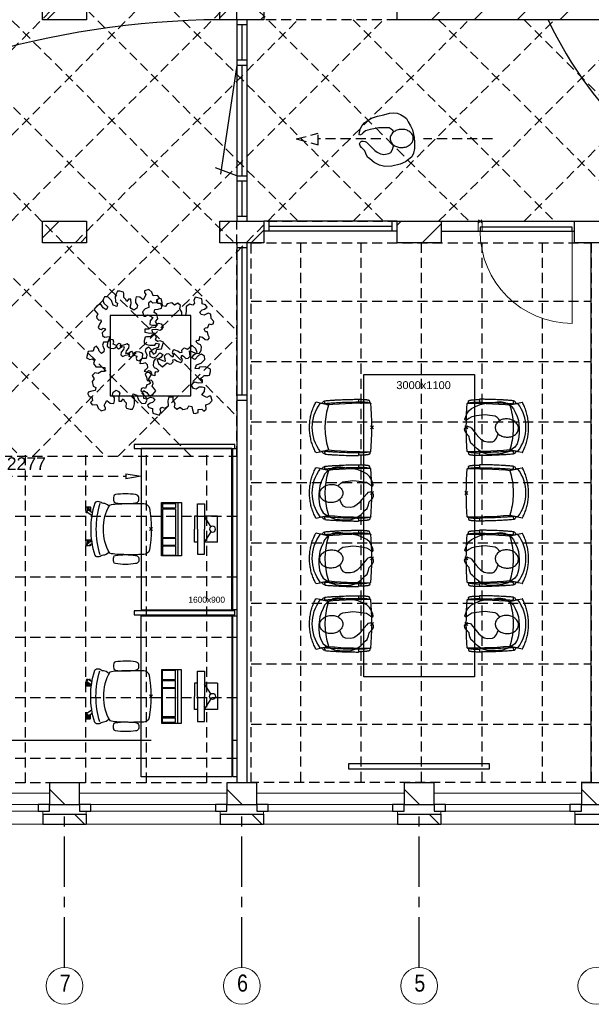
# Model space of a CAD drawing. Header units: millimetres. Extents: x -75976 to 232306, y 42824 to 140527.
# Tile 14 of 199: x 9657 to 15332, y 79062 to 88835. Entities that reach past the tile are written whole.
import ezdxf

# ---------------------------------------------------------------- set-up
doc = ezdxf.new("R2010")
doc.units = ezdxf.units.MM
doc.header["$LTSCALE"] = 400
doc.header["$PDMODE"] = 3
doc.header["$PDSIZE"] = 15
for name, pattern in [('CENTER', [2, 1.25, -0.25, 0.25, -0.25]), ('HIDDEN', [0.375, 0.25, -0.125]), ('STYLE_21', [0.138889, 0.069444, -0.069444])]:
    doc.linetypes.add(name, pattern=pattern)
for name, color, linetype in [('-gd', 2, 'Continuous'), ('-ve', 2, 'HIDDEN'), ('co2-1-n-1-0-8_ip0', 7, 'Continuous'), ('inlay', 6, 'Continuous'), ('inr', 4, 'Continuous'), ('looplijnen', 8, 'HIDDEN'), ('plafond', 255, 'HIDDEN'), ('plant', 114, 'Continuous'), ('plat', 5, 'Continuous'), ('sona-s008_ip0', 7, 'Continuous'), ('stramien', 1, 'CENTER'), ('symbol', 1, 'Continuous')]:
    doc.layers.add(name, color=color, linetype=linetype)
for name, color, linetype, lineweight in [('Buitenkozijnen', 140, 'Continuous', 15), ('Interieur-deur', 43, 'Continuous', 9), ('Interieur-systeemwand glas', 140, 'STYLE_21', 15), ('mat-baksteen', 5, 'Continuous', 25), ('mat-kalkzandsteen', 5, 'Continuous', 25), ('None', 7, 'Continuous', 9)]:
    doc.layers.add(name, color=color, linetype=linetype, lineweight=lineweight)
doc.styles.add('Arial', font='arial.ttf', dxfattribs={"height": 176.388889})
doc.styles.add('Arial Narrow', font='ARIALN.TTF', dxfattribs={"height": 222.25})
doc.styles.get("Standard").update_dxf_attribs({"font": 'arial.ttf'})
doc.dimstyles.new('CAL-N1-050-25', dxfattribs={"dimscale": 50, "dimtxt": 2.5, "dimasz": 3, "dimexe": 1.5, "dimexo": 0, "dimgap": 0.3, "dimtad": 0, "dimdec": 4, "dimrnd": 1, "dimdsep": 46, "dimtxsty": 'Standard', "dimblk": 'CLOSED', "dimcen": 0, "dimdle": 1.25, "dimclrt": 249, "dimadec": 0, "dimazin": 0, "dimtfac": 0.9, "dimtdec": 4, "dimtix": 1, "dimtmove": 0, "dimatfit": 3, "dimldrblk": 'CLOSED', "dimfxl": 1, "dimtvp": 1, "dimtolj": 1, "dimtzin": 0, "dimarcsym": 0})

# ---------------------------------------------------------------- blocks, each defined once
blk = doc.blocks.new('*X39')
at = {"layer": 'None', "lineweight": 9}
blk.add_line((-29963.3, 2705), (-29749.3, 2919), dxfattribs=at)
blk = doc.blocks.new('*X50')
at = {"layer": 'None', "lineweight": 9}
for p, q in [((-30007.4, 539.6), (-29842, 705)), ((-29631.7, 491), (-29570.4, 552.3))]:
    blk.add_line(p, q, dxfattribs=at)
blk = doc.blocks.new('*X51')
at = {"layer": 'None', "lineweight": 9}
for p, q in [((-28247.4, 602.5), (-28145, 705)), ((-27934.7, 491), (-27810.4, 615.3))]:
    blk.add_line(p, q, dxfattribs=at)
blk = doc.blocks.new('*X52')
at = {"layer": 'None', "lineweight": 9}
for p, q in [((-26487.4, 665.5), (-26447.9, 705)), ((-26237.6, 491), (-26050.4, 678.2))]:
    blk.add_line(p, q, dxfattribs=at)
blk = doc.blocks.new('*X55')
at = {"layer": 'None', "lineweight": 9}
blk.add_line((-148.5, -148.5), (4, 4), dxfattribs=at)
blk = doc.blocks.new('*X56')
at = {"layer": 'None', "lineweight": 9}
blk.add_line((100, 100), (200, 200), dxfattribs=at)
blk = doc.blocks.new('Penant best-uitbr  (2D)')
at = {"layer": 'mat-baksteen', "lineweight": 25}
for p, q in [((-215, 200), (215, 200)), ((-215, 100), (-215, 200)), ((215, 100), (215, 200)), ((-215, 100), (215, 100))]:
    blk.add_line(p, q, dxfattribs=at)
at = {"layer": 'mat-kalkzandsteen', "lineweight": 25}
blk.add_lwpolyline([(-148.5, 4), (148.5, 4), (148.5, -210), (-148.5, -210)], close=True, dxfattribs=at)
at = {"layer": 'mat-baksteen'}
blk.add_blockref('*X56', (0, 0), dxfattribs=at)
at = {"layer": 'mat-kalkzandsteen'}
blk.add_blockref('*X55', (0, 0), dxfattribs=at)
blk = doc.blocks.new('Gevelpui best-uitbr 1330 (2D)')
at = {"layer": 'Buitenkozijnen', "lineweight": 15}
for p, q in [((-731.5, 71), (731.5, 71)), ((-731.5, 4), (-731.5, 71)), ((-731.5, 4), (731.5, 4)), ((731.5, 4), (731.5, 71))]:
    blk.add_line(p, q, dxfattribs=at)
at = {"layer": 'Buitenkozijnen', "color": 92, "lineweight": 25}
for points in [[(-731.5, 71), (-617.5, 71), (-617.5, 4), (-731.5, 4)], [(617.5, 71), (731.5, 71), (731.5, 4), (617.5, 4)]]:
    blk.add_lwpolyline(points, close=True, dxfattribs=at)
at = {"layer": 'None', "color": 43, "linetype": 'Continuous', "lineweight": 9}
blk.add_line((-731.5, -107), (731.5, -107), dxfattribs=at)
at = {"layer": 'None', "color": 43, "linetype": 'Continuous', "lineweight": 9, "flags": 128}
blk.add_lwpolyline([(-665, 71), (-665, 200), (665, 200), (665, 71)], dxfattribs=at)
blk = doc.blocks.new('*X82')
at = {"layer": 'None', "lineweight": 9}
for p, q in [((-28247.4, 2723.8), (-28052.3, 2919)), ((-27842, 2705), (-27810.4, 2736.6))]:
    blk.add_line(p, q, dxfattribs=at)
blk = doc.blocks.new('*X83')
at = {"layer": 'None', "lineweight": 9}
for p, q in [((-26487.4, 2786.8), (-26355.2, 2919)), ((-26145, 2705), (-25931, 2919)), ((-25720.7, 2705), (-25506.7, 2919)), ((-25296.4, 2705), (-25082.4, 2919)), ((-24872.2, 2705), (-24658.2, 2919)), ((-24447.9, 2705), (-24290.4, 2862.5))]:
    blk.add_line(p, q, dxfattribs=at)
blk = doc.blocks.new('symb-ps03_b2')
blk.add_lwpolyline([(82.2, -333.7), (93.5, -323.3), (109.6, -304.5), (119.8, -284.7), (121.3, -230.8), (122.5, -183.8), (115.8, -150.4), (104.2, -98.4), (90.8, -52.2), (69, -24.8), (57.7, -13.2), (50.2, -0.9), (49.4, 8.5), (59.4, 13), (75.8, 8.9), (114.7, -1.3), (145.3, -16.6), (172.1, -41.1), (196.4, -77.8), (221.1, -122.2), (235.7, -169.2), (249.9, -232.3), (265.9, -290), (270.3, -324.8), (267.4, -365.4), (252.2, -399.3), (234.6, -432.8), (213.5, -457.5), (181.2, -475.4), (141, -499), (102.8, -516.9), (26.9, -533.5), (-23.3, -539.3), (-83.1, -537.5), (-129.9, -527.7), (-165.1, -510.7), (-191.8, -478.7), (-217.7, -447.5), (-240.8, -394), (-258.1, -313.4), (-261.7, -241.7), (-250.8, -189), (-222, -138.3), (-185.2, -93.4), (-169.5, -72.2), (-133.8, -53.9), (-107.1, -45.7), (-74.5, -10), (-56.5, 2.3), (-37.5, 6.7), (-23, 0.8), (-11.7, -12.6), (-10.5, -27.9), (-13.2, -49.2), (-22.6, -61.1), (-75.1, -114.5), (-104.5, -144.9), (-120.7, -165.7), (-138.4, -200.3), (-141.8, -234.1), (-134.6, -284.5), (-123.4, -302.1), (-94.4, -318.8), (-69, -327.2), (-51.7, -333)])
blk.add_lwpolyline([(-74.5, -413.3, 0.078796), (-66.1, -458.3, 0.088041), (-45.7, -493.9, 0.105312), (-14.5, -518.5, 0.121926), (19.1, -525.8, 0.121926), (52.3, -516.6, 0.105312), (82.1, -490.3, 0.088041), (100.3, -453.5, 0.078796), (106.2, -408.2, 0.078796), (97.7, -363.2, 0.088041), (77.4, -327.6, 0.105312), (46.2, -303, 0.121926), (12.5, -295.7, 0.121926), (-20.6, -304.9, 0.105312), (-50.4, -331.2, 0.088041), (-68.6, -368, 0.078796)], format="xyb", close=True)
blk = doc.blocks.new('symb-ps09_b2')
at = {"layer": 'looplijnen'}
for p, q in [((0, 935.4), (-58.2, 718.1)), ((0, 935.4), (58.2, 718.1)), ((-58.2, 718.1), (58.2, 718.1)), ((0, 95.2), (0, 718.1)), ((0, -1011), (0, -327.3))]:
    blk.add_line(p, q, dxfattribs=at)
at = {"layer": 'symbol'}
blk.add_blockref('symb-ps03_b2', (-11, 299.5), dxfattribs=at)
blk = doc.blocks.new('Deur systeemwand 915')
at = {"layer": 'Interieur-deur', "color": 140, "linetype": 'Continuous', "lineweight": 15}
blk.add_line((0, 1015), (0, 100), dxfattribs=at)
at = {"layer": 'Interieur-deur', "color": 92, "linetype": 'Continuous', "lineweight": 25}
blk.add_lwpolyline([(-915, 100), (0, 100), (0, 60), (-915, 60)], close=True, dxfattribs=at)
at = {"layer": 'Interieur-deur', "color": 140, "linetype": 'Continuous', "lineweight": 15}
blk.add_arc((0, 100), 915, 90, 180, dxfattribs=at)
blk = doc.blocks.new('systeemwandstijl 880 hoh')
at = {"layer": 'Interieur-systeemwand glas', "color": 43, "linetype": 'Continuous', "lineweight": 9}
blk.add_lwpolyline([(0, 20), (100, 20), (100, -20), (0, -20)], close=True, dxfattribs=at)
at = {"layer": 'Interieur-systeemwand glas', "color": 43, "linetype": 'Continuous', "lineweight": 15}
blk.add_point((0, 0), dxfattribs=at)
blk = doc.blocks.new('co2-1-n-1-0-8_b2')
for p, q in [((-251.5, -20.3), (-255.8, -20.3)), ((251.5, -20.3), (255.8, -20.3)), ((-249.1, -132.2), (-279.1, -131.7)), ((-251.6, -131.7), (-251.6, -132.2)), ((251.6, -131.7), (251.6, -132.2)), ((-231.5, -468.8), (-234.2, -468.3)), ((-220.5, -431.4), (-220.7, -431.4)), ((220.7, -431.4), (220.5, -431.4)), ((234.4, -468), (231.4, -468.6)), ((-250, -554.2), (-241.1, -513.2)), ((-239.3, -492.8), (-236.8, -493.3)), ((236.7, -493), (239.1, -492.6)), ((241.1, -513.2), (250, -554.2))]:
    blk.add_line(p, q)
at = {"flags": 128}
for points in [[(-238.5, -9.5), (-189.8, -6), (-126.6, -2.7), (-63.3, -0.7), (0, 0)], [(0, 0), (63.3, -0.7), (126.6, -2.7), (189.8, -6), (238.5, -9.5)], [(-255.8, -20.3), (-257.1, -20.4), (-258.3, -20.7), (-259.5, -21.1), (-260.7, -21.6), (-261.9, -22.1), (-263, -22.8), (-264.1, -23.6), (-265.4, -24.8), (-266.8, -26.5), (-267.8, -28.1), (-268.4, -29.4), (-268.8, -30.4), (-269.5, -32.8), (-270, -34.9), (-270.5, -37.1), (-270.9, -39.4), (-271.3, -41.9), (-271.6, -44.3), (-272, -46.9), (-272.4, -49.7), (-272.7, -52.9), (-273.1, -56.4), (-273.5, -60.3), (-273.8, -64.4), (-274.2, -69.1), (-274.6, -74.7), (-275, -81.4), (-275.4, -89.2), (-275.8, -98.1), (-276, -105.6), (-276.2, -113.7), (-276.3, -122.4), (-276.4, -131.8)], [(-240.5, -95.2), (-241.5, -95.2), (-243, -95.2), (-244.8, -95.2), (-246.8, -95.2), (-248.9, -95.3), (-251, -95.3)], [(-223.6, -431.8), (-228.8, -369.6), (-233.1, -307.4), (-236.5, -244.1), (-239, -180.9), (-240.5, -117.6), (-241, -54.2), (-240.8, -12)], [(240.8, -12), (240.9, -73.4), (240.1, -134.8), (238.4, -198.1), (235.7, -261.3), (232, -324.6), (227.4, -387.7), (223.6, -431.8)], [(240.7, -95.2), (241.5, -95.2), (243, -95.2), (244.8, -95.2), (246.8, -95.2), (248.9, -95.3), (250.8, -95.3)], [(255.8, -20.3), (257.1, -20.4), (258.3, -20.7), (259.5, -21.1), (260.7, -21.6), (261.9, -22.1), (263, -22.8), (264.1, -23.6), (265.4, -24.8), (266.8, -26.5), (267.8, -28.1), (268.4, -29.4), (268.8, -30.4), (269.5, -32.8), (270, -34.9), (270.5, -37.1), (270.9, -39.4), (271.3, -41.9), (271.6, -44.3), (272, -46.9), (272.4, -49.7), (272.7, -52.9), (273.1, -56.4), (273.5, -60.3), (273.8, -64.4), (274.2, -69.1), (274.6, -74.7), (275, -81.4), (275.4, -89.2), (275.8, -98.1), (276, -105.6), (276.2, -113.7), (276.3, -122.4), (276.4, -131.8)], [(-250, -468), (-253.3, -468.2), (-255.6, -468.2), (-257.8, -468.2), (-259.7, -468), (-261.4, -467.8), (-262.7, -467.5), (-264.9, -466.6), (-266.3, -450.4), (-267.4, -435.8), (-268.5, -422.4), (-269.3, -410.3), (-270, -401), (-270.6, -392.6), (-271.1, -385.1), (-271.5, -378.5), (-271.8, -372.8), (-272.1, -368), (-272.9, -354.6), (-273.7, -340.4), (-274.5, -325.4), (-275.2, -310.1), (-275.8, -294.9), (-276.6, -274.8), (-277.3, -254.8), (-277.8, -234.9), (-278, -228.3), (-278.2, -221.8), (-278.3, -215.3), (-278.4, -208.9), (-278.5, -202.3), (-278.7, -195.2), (-278.8, -187.2), (-278.9, -178.1), (-279, -168.1), (-279.1, -157), (-279.1, -144.8), (-279.1, -131.7)], [(-250, -468), (-248.5, -467.9), (-246.1, -467.6), (-243.8, -467.2), (-241.7, -466.8), (-239.8, -466.3), (-238.2, -465.8), (-237, -465.2), (-235, -464), (-236.3, -448.9), (-237.4, -435.5), (-238.3, -423.4), (-239.1, -412.6), (-239.8, -403.2), (-240.3, -395.1), (-240.8, -388.6), (-241.2, -382.4), (-241.6, -376), (-242, -369.6), (-242.4, -363.2), (-243.5, -343.6), (-244.5, -323.8), (-245.4, -304), (-246.2, -285.1), (-246.9, -266.1), (-247.5, -247.9), (-247.9, -231.1), (-248, -226.2), (-248.2, -220.5), (-248.3, -213.9), (-248.5, -206.4), (-248.6, -197.9), (-248.8, -188.5), (-248.9, -176.2), (-249, -162.7), (-249.1, -147.9), (-249.1, -132.2)], [(249.1, -132.2), (249.1, -146.9), (249, -160.6), (248.9, -172.9), (248.8, -183.9), (248.7, -193.5), (248.5, -201.8), (248.4, -208.3), (248.3, -214.7), (248.2, -221.1), (248, -227.6), (247.9, -234.1), (247.3, -253.9), (246.6, -273.8), (245.9, -293.6), (245, -312.5), (244.1, -331.4), (243.2, -349.5), (242.2, -366.2), (241.9, -371), (241.5, -376.6), (241.1, -383.1), (240.6, -390.6), (240.1, -398.9), (239.4, -408.1), (238.5, -420.2), (237.5, -433.4), (236.4, -447.9), (235, -464), (237, -465.2), (238.2, -465.8), (239.8, -466.3), (241.7, -466.8), (243.8, -467.2), (246.1, -467.6), (248.5, -467.9), (250, -468)], [(250, -468), (253.3, -468.2), (255.6, -468.2), (257.8, -468.2), (259.7, -468), (261.4, -467.8), (262.7, -467.5), (263.7, -467.1), (265, -466.1), (266, -453.4), (267, -441.6), (267.8, -430.7), (268.6, -420.8), (269.2, -412), (269.8, -404.1), (270.3, -397.1), (270.7, -390.6), (271.1, -384.3), (271.5, -377.9), (271.9, -371.5), (272.3, -365), (273.4, -345.2), (274.5, -325.3), (275.4, -305.3), (276, -290.1), (276.6, -274.8), (277.1, -259.7), (277.6, -245.3), (277.9, -231.9), (278, -226.9), (278.2, -221.2), (278.3, -214.5), (278.5, -206.9), (278.6, -198.4), (278.7, -188.9), (278.9, -176.5), (279, -162.9), (279.1, -148), (279.1, -131.7), (249.1, -132.2)], [(-241.1, -513.2), (-239, -503.7), (-237.1, -494.8), (-234.9, -484.6), (-232.9, -475.3), (-231.1, -466.9), (-229.4, -459.3), (-228, -452.7), (-226.8, -447), (-225.7, -442.2), (-224.9, -438.4)], [(-224.9, -438.4), (-224.4, -436.2), (-224.1, -434.5), (-223.8, -433.2), (-223.6, -432.5)], [(-223.7, -432.8), (-223.7, -432.8), (-223.6, -432.5)], [(-223.6, -431.7), (-223.6, -431.7), (-223.6, -431.8)], [(0, -465.5), (-18.1, -465.2), (-36.1, -464.6), (-59.3, -463.1), (-82.5, -460.9), (-105.6, -457.9), (-128.5, -454.2), (-151.9, -449.7), (-175, -444.4), (-197.9, -438.3), (-220.5, -431.4)], [(220.5, -431.4), (198.1, -438.3), (175.3, -444.3), (152.1, -449.7), (128.5, -454.2), (105.7, -457.9), (82.8, -460.8), (59.5, -463.1), (36.1, -464.6), (18.1, -465.2), (0, -465.5)], [(223.6, -431.8), (223.6, -431.7), (223.6, -431.7)], [(223.6, -432.5), (223.6, -432.5), (223.7, -432.8)], [(223.6, -432.5), (223.7, -432.8), (224, -434), (224.4, -435.9), (224.9, -438.4)], [(224.9, -438.4), (225.7, -442.2), (226.8, -447), (228, -452.7), (229.4, -459.3), (231.1, -466.8), (232.9, -475.2), (234.9, -484.6), (237.1, -494.8), (239, -503.7), (241.1, -513.2)], [(-248.6, -556.9), (-241.7, -560.6), (-230.9, -566), (-220.5, -570.8), (-209.7, -575.6), (-197.7, -580.6), (-185.6, -585.3), (-173.3, -589.7), (-161, -593.7), (-148.6, -597.5), (-136.1, -601), (-123.5, -604.2), (-110.8, -607), (-98.1, -609.6), (-85.4, -611.8), (-72.6, -613.8), (-59.7, -615.4), (-46.8, -616.7), (-33.9, -617.7), (-22.6, -618.2), (-10.7, -618.6), (0, -618.7)], [(0, -618.7), (7.7, -618.6), (19.8, -618.3), (31.2, -617.8), (42.9, -617), (55.8, -615.8), (68.7, -614.3), (81.5, -612.4), (94.3, -610.3), (107, -607.8), (119.7, -605.1), (132.3, -602), (144.8, -598.6), (157.2, -594.9), (169.5, -590.9), (181.8, -586.7), (194, -582.1), (206, -577.2), (217.9, -572), (228.2, -567.2), (238.9, -562), (248.7, -556.9)]]:
    blk.add_lwpolyline(points, dxfattribs=at)
for centre, radius, start, end in [((-251.5, -32.8), 12.5, 31.88123, 90), ((-251.5, -32.8), 12.5, 293.14629, 327.65776), ((-238.3, -12), 2.5, 94.56646, 179.48074), ((238.3, -12), 2.5, 0.51926, 85.43354), ((251.5, -32.8), 12.5, 90, 148.11877), ((251.5, -32.8), 12.5, 212.34224, 246.85371), ((-233.6, -464.5), 28.8, 186.1005, 258.54259), ((-233.7, -464.5), 3.77, 192.88655, 261.7566), ((-226.1, -432), 2.5, 341.68171, 5.2297), ((-226.1, -431.9), 2.5, 347.79098, 5.22757), ((226.1, -431.9), 2.5, 174.77243, 192.20902), ((226.1, -432), 2.5, 174.778, 187.14446), ((226.1, -432), 2.5, 187.15482, 198.3185), ((234, -464.6), 3.4, 276.6537, 346.92859), ((234, -464.6), 28.4, 280.35782, 354.00571), ((-247.5, -554.8), 2.5, 167.79098, 242.16084), ((-166.7, -477.3), 75, 191.73142, 197.31644), ((0.2, -200.9), 391.2, 232.63547, 269.9709), ((-0.2, -200.9), 391.2, 270.03074, 307.36288), ((166.7, -477.3), 75, 342.67468, 348.45132), ((247.5, -554.8), 2.5, 297.83916, 12.20902)]:
    blk.add_arc(centre, radius, start, end)
for points in [[(-243.3, -32.8), (-243.7, -32.8), (-244.1, -33.5), (-245, -36.2), (-245.5, -38.1), (-246.4, -43.2), (-246.9, -46.3), (-247.8, -53.6), (-248.3, -57.8), (-249.1, -67), (-249.5, -72), (-250.2, -82.7), (-250.6, -88.4), (-251.1, -100.3), (-251.3, -106.4), (-251.5, -118.9), (-251.6, -125.3), (-251.6, -131.7)], [(243.3, -32.8), (243.7, -32.8), (244.1, -33.5), (245, -36.2), (245.5, -38.1), (246.4, -43.2), (246.9, -46.3), (247.8, -53.6), (248.3, -57.8), (249.1, -67), (249.5, -72), (250.2, -82.7), (250.6, -88.4), (251.1, -100.3), (251.3, -106.4), (251.5, -118.9), (251.6, -125.3), (251.6, -131.7)]]:
    blk.add_open_spline(points, degree=3, knots=[0, 0, 0, 0, 0.125, 0.125, 0.25, 0.25, 0.375, 0.375, 0.5, 0.5, 0.625, 0.625, 0.75, 0.75, 0.875, 0.875, 0.9994014, 0.9994014, 0.9994014, 0.9994014])
at = {"layer": 'co2-1-n-1-0-8_ip0'}
blk.add_point((0, 0), dxfattribs=at)
blk = doc.blocks.new('SYMB-BM02_B2')
at = {"layer": 'plant'}
blk.add_lwpolyline([(98, 356), (66, 371), (46, 367), (23, 344), (26, 317), (5, 314), (-27, 337), (-68, 353), (-84, 340), (-93, 315), (-77, 290), (-84, 262), (-106, 274), (-134, 301), (-166, 298), (-190, 273), (-184, 246), (-181, 209), (-209, 214), (-256, 237), (-302, 241), (-315, 221), (-325, 198), (-329, 157), (-315, 134), (-286, 119), (-263, 95), (-270, 73), (-298, 80), (-306, 68), (-307, 29), (-341, 38), (-375, 66), (-406, 70), (-427, 48), (-413, 13), (-402, -28), (-381, -27), (-361, -62), (-377, -76), (-407, -84), (-423, -126), (-448, -119), (-475, -126), (-482, -158), (-448, -194), (-447, -249), (-411, -258), (-363, -237), (-327, -242), (-307, -272), (-338, -303), (-366, -308), (-398, -333), (-381, -365), (-338, -377), (-336, -406), (-332, -436), (-252, -458), (-234, -418), (-243, -383), (-220, -358), (-184, -372), (-140, -344), (-141, -283), (-132, -230), (-84, -233), (-86, -271), (-59, -312), (-68, -354), (-36, -386), (7, -361), (39, -388), (98, -377), (116, -344), (153, -351), (160, -393), (171, -436), (193, -440), (228, -426), (230, -390), (275, -385), (300, -408), (328, -386), (326, -329), (369, -315), (403, -276), (387, -222), (366, -221), (339, -240), (312, -226), (275, -205), (309, -165), (312, -121), (278, -112), (241, -110), (205, -137), (171, -126), (146, -92), (166, -59), (184, -44), (228, -57), (285, -55), (282, -25), (255, -2), (285, 14), (305, 34), (353, 32), (371, 38), (382, 84), (382, 111), (350, 130), (317, 139), (248, 136), (232, 114), (194, 121), (209, 166), (266, 187), (314, 230), (310, 274), (271, 296), (232, 280), (187, 233), (150, 251), (176, 290), (219, 319), (203, 365), (155, 404), (121, 376), (98, 356)], dxfattribs=at)
blk = doc.blocks.new('SONA-S008_B2')
at = {"layer": '-gd'}
blk.add_open_spline([(-253, -509.5), (-87.8, -560.2), (87.8, -560.2), (253, -509.5)], degree=3, dxfattribs=at)
for points in [[(-206.6, -15.8), (-79.4, 5.3), (79.6, 5.3), (206.6, -15.8)], [(-253, -272.1), (-257.1, -206.8), (-252.1, -139.2), (-253, -73.9)], [(-253, -73.9), (-253.4, -51.6), (-233.1, -20.2), (-206.6, -15.8)], [(206.6, -15.8), (233.1, -20.2), (253.4, -51.6), (253, -73.9)], [(253, -73.9), (252.1, -139.2), (257.1, -206.8), (253, -272.1)], [(-342.5, -153.6), (-353.5, -221.1), (-351.5, -287.6), (-342.5, -355.4)], [(-325.3, -126.1), (-337, -131.7), (-340.4, -140.8), (-342.5, -153.6)], [(-277.9, -126.1), (-287.8, -121.3), (-315.3, -121.3), (-325.3, -126.1)], [(-260.7, -153.6), (-262.7, -140.8), (-266.2, -131.7), (-277.9, -126.1)], [(-260.7, -355.4), (-251.6, -287.6), (-249.7, -221.1), (-260.7, -153.6)], [(260.6, -355.4), (251.6, -287.6), (249.7, -221.1), (260.6, -153.6)], [(260.6, -153.6), (262.7, -140.8), (266.2, -131.7), (277.9, -126.1)], [(277.9, -126.1), (287.8, -121.3), (315.3, -121.3), (325.3, -126.1)], [(325.3, -126.1), (337, -131.7), (340.4, -140.8), (342.5, -153.6)], [(342.5, -153.6), (353.4, -221.1), (351.5, -287.6), (342.5, -355.4)], [(-238.9, -411.5), (-253, -365.7), (-250.2, -318.7), (-253, -272.1)], [(253, -272.1), (250.2, -318.7), (253, -365.7), (238.9, -411.5)], [(-342.5, -355.4), (-341.5, -363), (-333.6, -369.9), (-326.1, -371.8)], [(-326.1, -371.8), (-310.3, -375.7), (-292.8, -375.7), (-277, -371.8)], [(-277, -371.8), (-269.5, -369.9), (-261.7, -363), (-260.7, -355.4)], [(-250.7, -332.5), (-253.1, -331.7), (-255.4, -330.9), (-257.6, -330.2)], [(-255.2, -303.9), (-254.1, -304.3), (-252.9, -304.7), (-251.7, -305.1)], [(256.9, -323.2), (255, -323.8), (253.1, -324.4), (251, -325.1)], [(251.9, -297.7), (252.9, -297.4), (253.8, -297.1), (254.7, -296.8)], [(277, -371.8), (269.5, -369.9), (261.7, -363), (260.6, -355.4)], [(326.1, -371.8), (310.3, -375.7), (292.8, -375.7), (277, -371.8)], [(342.5, -355.4), (341.5, -363), (333.6, -369.9), (326.1, -371.8)], [(-255.5, -473.7), (-255.4, -489), (-270.3, -500.1), (-272.1, -515.2)], [(-227.3, -418.1), (-247.1, -436.6), (-255.7, -455.2), (-255.5, -473.7)], [(238.9, -411.5), (95.4, -494.5), (-95.5, -494.5), (-238.9, -411.5)], [(255.5, -473.7), (255.7, -455.2), (247.1, -436.6), (227.3, -418.1)], [(272.1, -515.2), (270.3, -500.1), (255.4, -489), (255.5, -473.7)], [(-272.1, -515.2), (-274.4, -533.8), (-273.7, -555.7), (-258.6, -560.1)], [(-258.6, -560.1), (-77.4, -613.6), (78.8, -613.6), (258.6, -560.1)], [(-185.5, -615.4), (-185.5, -615.4), (-176.5, -602.9), (-162.6, -583.8)], [(258.6, -560.1), (273.7, -555.6), (274.4, -533.8), (272.1, -515.2)], [(-222.5, -641.1), (-222.5, -641.1), (-222.4, -632.9), (-222.4, -632.9)], [(-218.8, -644.8), (-220.8, -644.8), (-222.5, -643.1), (-222.5, -641.1)], [(-222.4, -606.9), (-222.4, -604.9), (-220.7, -603.3), (-218.7, -603.3)], [(-222.4, -615.1), (-222.4, -615.1), (-222.4, -606.9), (-222.4, -606.9)], [(-218.8, -615.1), (-218.8, -615.1), (-222.4, -615.1), (-222.4, -615.1)], [(-222.4, -629.9), (-222.4, -629.9), (-222.4, -618.1), (-222.4, -618.1)], [(-222.4, -618.1), (-222.4, -618.1), (-198.5, -618.1), (-198.5, -618.1)], [(-198.6, -630), (-198.6, -630), (-222.4, -629.9), (-222.4, -629.9)], [(-222.4, -632.9), (-222.4, -632.9), (-218.8, -632.9), (-218.8, -632.9)], [(-198.5, -615.1), (-198.5, -615.1), (-218.8, -615.1), (-218.8, -615.1)], [(-218.8, -632.9), (-218.8, -632.9), (-198.6, -633), (-198.6, -633)], [(-166.5, -644.9), (-166.5, -644.9), (-218.8, -644.8), (-218.8, -644.8)], [(-218.7, -603.3), (-218.7, -603.3), (-192, -603.3), (-176.8, -603.3)], [(-198.6, -633), (-198.6, -633), (-198.6, -630), (-198.6, -630)], [(-198.6, -630), (-198.6, -630), (-186.7, -630), (-186.7, -630)], [(-198.6, -633), (-198.6, -633), (-186.7, -633), (-186.7, -633)], [(-198.5, -618.1), (-198.5, -618.1), (-198.5, -615.1), (-198.5, -615.1)], [(-198.5, -615.1), (-198.5, -615.1), (-186.7, -615.2), (-186.7, -615.2)], [(-198.5, -618.1), (-198.5, -618.1), (-189.1, -618.2), (-187.1, -618.2)], [(-182.7, -633.4), (-188.4, -629.2), (-189.7, -621.1), (-185.5, -615.4)], [(-185.4, -615.2), (-186.2, -615.2), (-186.7, -615.2), (-186.7, -615.2)], [(-186.7, -615.2), (-186.7, -615.2), (-186.7, -616.4), (-186.7, -617.3)], [(-185.9, -630), (-186.4, -630), (-186.7, -630), (-186.7, -630)], [(-186.7, -630), (-186.7, -630), (-186.7, -633), (-186.7, -633)], [(-186.7, -633), (-186.7, -633), (-185.3, -633), (-183.1, -633)], [(-164.7, -630.5), (-168.8, -636.2), (-176.9, -637.5), (-182.7, -633.4)], [(-182.7, -633.4), (-182.7, -633.4), (-182.7, -633.4), (-182.7, -633.4)], [(-167.1, -633), (-166.7, -633), (-166.5, -633), (-166.5, -633)], [(-166.5, -633), (-166.5, -633), (-162.9, -633.1), (-162.9, -633.1)], [(-162.9, -641.3), (-162.9, -643.3), (-164.5, -644.9), (-166.5, -644.9)], [(-134.5, -588.9), (-152.4, -613.6), (-164.7, -630.5), (-164.7, -630.5)], [(-162.8, -630.1), (-162.8, -630.1), (-163.4, -630.1), (-164.4, -630)], [(-162.9, -633.1), (-162.9, -633.1), (-162.9, -641.3), (-162.9, -641.3)], [(-162.8, -628), (-162.8, -629.2), (-162.8, -630.1), (-162.8, -630.1)], [(106.4, -606.6), (106.4, -604.6), (108, -603), (110, -603)], [(106.4, -614.8), (106.4, -614.8), (106.4, -606.6), (106.4, -606.6)], [(110.1, -614.8), (110.1, -614.8), (106.4, -614.8), (106.4, -614.8)], [(106.4, -629.7), (106.4, -629.7), (106.4, -617.8), (106.4, -617.8)], [(106.4, -617.8), (106.4, -617.8), (130.3, -617.8), (130.3, -617.8)], [(130.3, -629.6), (130.3, -629.6), (106.4, -629.7), (106.4, -629.7)], [(106.4, -640.9), (106.4, -640.9), (106.4, -632.7), (106.4, -632.7)], [(106.4, -632.7), (106.4, -632.7), (110.1, -632.7), (110.1, -632.7)], [(110.1, -644.5), (108.1, -644.5), (106.5, -642.9), (106.4, -640.9)], [(110, -603), (110, -603), (115.6, -603), (123.1, -603)], [(130.3, -614.8), (130.3, -614.8), (110.1, -614.8), (110.1, -614.8)], [(110.1, -632.7), (110.1, -632.7), (130.3, -632.6), (130.3, -632.6)], [(162.4, -644.4), (162.4, -644.4), (110.1, -644.5), (110.1, -644.5)], [(143.1, -630.4), (143.1, -630.4), (131.8, -614.9), (115.2, -592)], [(130.3, -617.8), (130.3, -617.8), (130.3, -614.8), (130.3, -614.8)], [(130.3, -614.8), (130.3, -614.8), (130.9, -614.8), (131.7, -614.8)], [(130.3, -617.8), (130.3, -617.8), (131.9, -617.8), (133.9, -617.8)], [(130.3, -632.6), (130.3, -632.6), (130.3, -629.6), (130.3, -629.6)], [(130.3, -629.6), (130.3, -629.6), (142.1, -629.6), (142.1, -629.6)], [(130.3, -632.6), (130.3, -632.6), (142.2, -632.6), (142.2, -632.6)], [(142.5, -629.6), (142.3, -629.6), (142.1, -629.6), (142.1, -629.6)], [(142.1, -629.6), (142.1, -629.6), (142.2, -632.6), (142.2, -632.6)], [(142.2, -632.6), (142.2, -632.6), (143.3, -632.6), (145.1, -632.6)], [(161.1, -633.2), (155.3, -637.4), (147.2, -636.1), (143.1, -630.4)], [(143.7, -587.5), (156, -604.4), (163.9, -615.2), (163.9, -615.2)], [(154.9, -602.9), (159.4, -602.9), (162.3, -602.9), (162.3, -602.9)], [(163.9, -615.2), (168.1, -621), (166.8, -629.1), (161.1, -633.2)], [(161.1, -633.2), (161.1, -633.2), (161.1, -633.2), (161.1, -633.2)], [(161.8, -632.6), (162.2, -632.6), (162.4, -632.6), (162.4, -632.6)], [(162.3, -602.9), (164.4, -602.9), (166, -604.6), (166, -606.6)], [(162.4, -632.6), (162.4, -632.6), (166, -632.6), (166, -632.6)], [(166, -640.8), (166, -642.8), (164.4, -644.4), (162.4, -644.4)], [(166, -614.8), (166, -614.8), (164.6, -614.8), (163.5, -614.8)], [(166, -629.6), (166, -629.6), (165.4, -629.6), (164.4, -629.6)], [(165.3, -617.8), (165.8, -617.8), (166, -617.8), (166, -617.8)], [(166, -606.6), (166, -606.6), (166, -614.8), (166, -614.8)], [(166, -617.8), (166, -617.8), (166, -618.6), (166, -619.9)], [(166, -625.7), (166, -627.8), (166, -629.6), (166, -629.6)], [(166, -632.6), (166, -632.6), (166, -640.8), (166, -640.8)]]:
    blk.add_open_spline(points, degree=3)
at = {"layer": 'sona-s008_ip0'}
blk.add_point((0, 0), dxfattribs=at)
blk = doc.blocks.new('SYMB-CMP4_B2')
for p, q in [((-130, 558.1), (130, 558.1)), ((-130, 558.1), (-130, 428.1)), ((-25.3, 491.9), (-125, 428.1)), ((25.3, 491.9), (125, 428.1)), ((130, 558.1), (130, 428.1)), ((-250, 358.1), (-250, 428.1)), ((-250, 428.1), (0, 428.1)), ((250, 428.1), (0, 428.1)), ((250, 358.1), (250, 428.1)), ((0, 358.1), (-250, 358.1)), ((-130, 358.1), (-130, 328.1)), ((-130, 328.1), (0, 328.1)), ((0, 358.1), (250, 358.1)), ((130, 328.1), (0, 328.1)), ((130, 358.1), (130, 328.1)), ((265, 200), (-265, 200)), ((-265, 200), (-265, 0)), ((265, 0), (265, 200)), ((265, 162.9), (-265, 162.9)), ((-166.8, 141.5), (-259.7, 141.5)), ((-259.7, 12.9), (-259.7, 141.5)), ((-166.8, 12.9), (-166.8, 141.5)), ((-88, 141.5), (-159.1, 141.5)), ((-159.1, 12.9), (-159.1, 141.5)), ((-88, 12.9), (-88, 141.5)), ((200.4, 141.5), (-81.5, 141.5)), ((-81.5, 12.9), (-81.5, 141.5)), ((200.4, 12.9), (200.4, 141.5)), ((254.7, 141.5), (212.3, 141.5)), ((212.3, 12.9), (212.3, 141.5)), ((254.7, 12.9), (254.7, 141.5)), ((-265, 0), (265, 0)), ((-166.8, 12.9), (-259.7, 12.9)), ((-88, 12.9), (-159.1, 12.9)), ((200.4, 12.9), (-81.5, 12.9)), ((254.7, 12.9), (212.3, 12.9))]:
    blk.add_line(p, q)
blk.add_circle((0, 508.1), 30)
blk = doc.blocks.new('_CLOSED')
at = {"color": 0, "linetype": 'ByBlock'}
for p, q in [((-1, 0.167), (0, 0)), ((-1, 0.167), (-1, -0.167)), ((0, 0), (-1, -0.167))]:
    blk.add_line(p, q, dxfattribs=at)
blk = doc.blocks.new('*D1613')
at = {"layer": '-ve', "color": 0, "lineweight": -2, "transparency": 16777216}
for p, q in [((78584.5, 124578.5), (78584.5, 124228.5)), ((80861.9, 124578.5), (80861.9, 124228.5)), ((78734.5, 124303.5), (80711.9, 124303.5))]:
    blk.add_line(p, q, dxfattribs=at)
at = {"layer": 'Defpoints', "color": 0, "transparency": 16777216}
for p in [(78584.5, 124578.5), (80861.9, 124578.5), (80861.9, 124303.5)]:
    blk.add_point(p, dxfattribs=at)
at = {"layer": '-ve', "color": 0, "lineweight": -2, "transparency": 16777216, "xscale": 150, "yscale": 150, "zscale": 150, "rotation": 180}
blk.add_blockref('_CLOSED', (78584.5, 124303.5), dxfattribs=at)
at = {"layer": '-ve', "color": 0, "lineweight": -2, "transparency": 16777216, "xscale": 150, "yscale": 150, "zscale": 150}
blk.add_blockref('_CLOSED', (80861.9, 124303.5), dxfattribs=at)
at = {"layer": '-ve', "color": 249, "transparency": 16777216, "insert": (79723.2, 124429), "char_height": 125, "attachment_point": 5}
blk.add_mtext('\\A1;2277', dxfattribs=at)
blk = doc.blocks.new('plafond b2')
at = {"layer": 'plafond'}
for p, q in [((23042.9, 11913.1), (27605, 7351)), ((23891.4, 11913.1), (28214.4, 7590.1)), ((24739.9, 11913.1), (29062.9, 7590.1)), ((25588.5, 11913.1), (29911.5, 7590.1)), ((21336.8, 5258.1), (27605, 11526.3)), ((21145.3, 11265.1), (27152.3, 5258.1)), ((21993.8, 11265.1), (27605, 5653.9)), ((22842.3, 11265.1), (27605, 6502.4)), ((22185.3, 5258.1), (27605, 10677.8)), ((23033.9, 5258.1), (27605, 9829.2)), ((23882.4, 5258.1), (28214.4, 9590.1)), ((24730.9, 5258.1), (29062.9, 9590.1)), ((25579.5, 5258.1), (29911.5, 9590.1)), ((28760, 7590.1), (30760, 9590.1)), ((28760, 9590.1), (30760, 7590.1)), ((29608.5, 7590.1), (31608.5, 9590.1)), ((29608.5, 9590.1), (31608.5, 7590.1)), ((30457, 7590.1), (32457, 9590.1)), ((30457, 9590.1), (32457, 7590.1)), ((22493.5, 9068.3), (26303.8, 5258.1)), ((22593.5, 8119.8), (25455.2, 5258.1)), ((28237.1, 7376.1), (28237.1, 2019.1)), ((28837.1, 7376.1), (28837.1, 2019.1)), ((29437.1, 7376.1), (29437.1, 2019.1)), ((30037.1, 7376.1), (30037.1, 2019.1)), ((30637.1, 7376.1), (30637.1, 2019.1)), ((27749.2, 6797.6), (31125, 6797.6)), ((26428, 5258.1), (27605, 6435.1)), ((27749.2, 6197.6), (31125, 6197.6)), ((27749.2, 5597.6), (31125, 5597.6)), ((25505, 5267.1), (25505, 2015.1)), ((26105, 5267.1), (26105, 2015.1)), ((26705, 5267.1), (26705, 2015.1)), ((27305, 5267.1), (27305, 2015.1)), ((27749.2, 4997.6), (31125, 4997.6)), ((27605, 4658.1), (210, 4658.1)), ((27749.2, 4397.6), (31125, 4397.6)), ((27605, 4058.1), (210, 4058.1)), ((27749.2, 3797.6), (31125, 3797.6)), ((27605, 3458.1), (210, 3458.1)), ((27749.2, 3197.6), (31125, 3197.6)), ((27605, 2858.1), (210, 2858.1)), ((27749.2, 2597.6), (31125, 2597.6)), ((27605, 2258.1), (210, 2258.1))]:
    blk.add_line(p, q, dxfattribs=at)
for points in [[(17045, 11913.1), (5775, 11913.1), (5775, 5258.1), (27605, 5258.1), (27605, 7590.1), (36845, 7590.1)], [(36845, 7590.1), (36845, 9590.1), (27605, 9590.1), (27605, 11913.1), (22945, 11913.1)], [(5775, 5390.1), (5775, 5258.1), (27605, 5258.1), (27605, 2015.1), (210, 2015.1), (210, 7376.1)]]:
    blk.add_lwpolyline(points, dxfattribs=at)
blk.add_lwpolyline([(27749.2, 7376.1), (31125, 7376.1), (31125, 2019.1), (27749.2, 2019.1)], close=True, dxfattribs=at)
blk = doc.blocks.new('plat b2')
at = {"layer": 'inlay'}
for p, q in [((24277.6554, 2438.99271), (26755, 2438.99271)), ((27555, 2438.99271), (27605, 2438.99271))]:
    blk.add_line(p, q, dxfattribs=at)
for centre, radius, start, end in [((27508.51906, 848.66926), 8741.72153, 90.472039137, 123.197182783), ((34202.25214, 11234.45248), 3873.14907, 205.1223944, 250.208163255)]:
    blk.add_arc(centre, radius, start, end, dxfattribs=at)
at = {"layer": 'inr'}
for points in [[(26347.70881, 5855.59762), (27147.70881, 5855.59762), (27147.70881, 6655.59762), (26347.70881, 6655.59762)], [(29965, 6068.52537), (29965, 3068.52537), (28865, 3068.52537), (28865, 6068.52537)], [(26585, 5333.62236), (27585, 5333.62236), (27585, 5373.62236), (26585, 5373.62236)], [(27555, 3733.62236), (27555, 5333.62236), (26655, 5333.62236), (26655, 3733.62236)], [(27565, 3733.62236), (27565, 5333.62236), (27605, 5333.62236), (27605, 3733.62236)], [(26585, 3683.62236), (27585, 3683.62236), (27585, 3723.62236), (26585, 3723.62236)], [(27555, 3673.62236), (27555, 2073.62236), (26655, 2073.62236), (26655, 3673.62236)], [(27565, 2073.62236), (27565, 3673.62236), (27605, 3673.62236), (27605, 2073.62236)]]:
    blk.add_lwpolyline(points, close=True, dxfattribs=at)
at = {"layer": 'mat-kalkzandsteen', "lineweight": 25}
for p, q in [((27605, 9590.09412), (27605, 7590.09412)), ((27705, 9590.09412), (27705, 7590.09412)), ((27655, 9540.09412), (27655, 9190.09412)), ((27605, 9190.09412), (27705, 9190.09412)), ((27605, 9140.09412), (27442.67008, 8057.59328)), ((27605, 9140.09412), (27705, 9140.09412)), ((27655, 9140.09412), (27655, 8040.09412)), ((27605, 8040.09412), (27393.61067, 8120.62886)), ((27605, 8040.09412), (27705, 8040.09412)), ((27605, 7990.09412), (27705, 7990.09412)), ((27655, 7990.09412), (27655, 7640.09412)), ((27605, 7376.09412), (27605, 5815.09412)), ((27705, 7376.09412), (27705, 2015.09412)), ((27655, 7326.09412), (27655, 5865.09412)), ((27605, 5865.09412), (27705, 5865.09412)), ((27605, 5815.09412), (27605, 2015.09412)), ((27605, 5815.09412), (27705, 5815.09412))]:
    blk.add_line(p, q, dxfattribs=at)
for points in [[(25676.5, 9804.09412), (26113.5, 9804.09412), (26113.5, 9590.09412), (25676.5, 9590.09412)], [(27436.5, 9804.09412), (27873.5, 9804.09412), (27873.5, 9590.09412), (27436.5, 9590.09412)], [(29196.5, 9804.09412), (31393.5, 9804.09412), (31393.5, 9590.09412), (29196.5, 9590.09412)], [(25676.5, 7590.09412), (26113.5, 7590.09412), (26113.5, 7376.09412), (25676.5, 7376.09412)], [(27436.5, 7590.09412), (27873.5, 7590.09412), (27873.5, 7376.09412), (27436.5, 7376.09412)], [(29196.5, 7590.09412), (29633.5, 7590.09412), (29633.5, 7376.09412), (29196.5, 7376.09412)], [(30956.5, 7590.09412), (31393.5, 7590.09412), (31393.5, 7376.09412), (30956.5, 7376.09412)]]:
    blk.add_lwpolyline(points, close=True, dxfattribs=at)
for points in [[(27705, 9540.09412), (27605, 9540.09412)], [(27605, 7640.09412), (27705, 7640.09412)], [(27605, 7640.09412), (27705, 7640.09412)], [(27923.5, 7590.09412), (27923.5, 7490.09412)], [(29146.5, 7490.09412), (29146.5, 7590.09412)], [(27705, 7326.09412), (27605, 7326.09412)], [(27705, 7326.09412), (27605, 7326.09412)]]:
    blk.add_lwpolyline(points, dxfattribs=at)
at = {"layer": 'mat-kalkzandsteen'}
blk.add_lwpolyline([(28715, 2154.53973), (30115, 2154.53973), (30115, 2204.53973), (28715, 2204.53973)], close=True, dxfattribs=at)
at = {"layer": 'None', "color": 43, "linetype": 'Continuous', "lineweight": 9}
for centre in [(25895, 0), (27655, 0), (29415, 0), (31175, 0)]:
    blk.add_circle(centre, 182.60642, dxfattribs=at)
at = {"layer": 'plat'}
for p, q in [((29196.5, 7590.09412), (27873.5, 7590.09412)), ((27923.5, 7540.09412), (29146.5, 7540.09412)), ((29633.5, 7590.09412), (30956.5, 7590.09412)), ((29196.5, 7490.09412), (27873.5, 7490.09412)), ((29633.5, 7490.09412), (30956.5, 7490.09412)), ((31125, 2015.09412), (31125, 7376.09412))]:
    blk.add_line(p, q, dxfattribs=at)
at = {"layer": 'stramien'}
for p, q in [((25895, 182.60642), (25895, 1682.60642)), ((27655, 182.60642), (27655, 1682.60642)), ((29415, 182.60642), (29415, 1682.60642))]:
    blk.add_line(p, q, dxfattribs=at)
at = {"layer": 'inr', "xscale": -1, "rotation": 270}
for name, p in [('co2-1-n-1-0-8_b2', (28946.16709, 5543.2412)), ('co2-1-n-1-0-8_b2', (28946.16709, 4893.2412)), ('co2-1-n-1-0-8_b2', (28946.16709, 4243.2412)), ('co2-1-n-1-0-8_b2', (28946.16709, 3593.2412)), ('SONA-S008_B2', (26755, 2873.62236))]:
    blk.add_blockref(name, p, dxfattribs=at)
at = {"layer": 'inr'}
for name, p, rotation in [('co2-1-n-1-0-8_b2', (29883.83291, 5543.2412), 90), ('co2-1-n-1-0-8_b2', (29883.83291, 4893.2412), 90), ('SONA-S008_B2', (26755, 4533.62236), 270), ('co2-1-n-1-0-8_b2', (29883.83291, 4243.2412), 90), ('co2-1-n-1-0-8_b2', (29883.83291, 3593.2412), 90)]:
    blk.add_blockref(name, p, dxfattribs=dict(at, rotation=rotation))
at = {"layer": 'mat-baksteen', "color": 7, "xscale": -1, "rotation": 180}
for p in [(25895, 1805.09412), (27655, 1805.09412), (29415, 1805.09412), (31175, 1805.09412)]:
    blk.add_blockref('Penant best-uitbr  (2D)', p, dxfattribs=at)
at = {"layer": 'mat-kalkzandsteen'}
for name in ['*X39', '*X82', '*X83', '*X50', '*X51', '*X52']:
    blk.add_blockref(name, (55683.94063, 6885.09412), dxfattribs=at)
at = {"layer": 'None', "color": 7, "xscale": -1, "rotation": 180}
for p in [(25015, 1805.09412), (26775, 1805.09412), (28535, 1805.09412), (30295, 1805.09412)]:
    blk.add_blockref('Gevelpui best-uitbr 1330 (2D)', p, dxfattribs=at)
at = {"layer": 'plat', "rotation": 270}
blk.add_blockref('systeemwandstijl 880 hoh', (30021.5, 7590.09412), dxfattribs=at)
at = {"layer": 'plat', "xscale": -1, "rotation": 180}
blk.add_blockref('Deur systeemwand 915', (30936.5, 7590.09412), dxfattribs=at)
at = {"layer": 'symbol'}
for name, p, rotation in [('symb-ps09_b2', (29131.43022, 8406.48627), 90.00000000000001), ('SYMB-CMP4_B2', (26856.4887, 2873.62236), 270)]:
    blk.add_blockref(name, p, dxfattribs=dict(at, rotation=rotation))
at = {"layer": 'symbol', "xscale": 0.8, "yscale": 0.8, "zscale": 0.8}
for p, rotation in [((26510.74347, 6589.74266), 89.99999999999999), ((26991.4707, 6469.25281), 180), ((26479.81855, 6031.03129), 270)]:
    blk.add_blockref('SYMB-BM02_B2', p, dxfattribs=dict(at, rotation=rotation))
blk.add_blockref('SYMB-BM02_B2', (27037.987, 6031.88714), dxfattribs=at)
at = {"layer": 'symbol', "linetype": 'Continuous', "lineweight": 0, "rotation": 84.01389154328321}
for p in [(29876.42129, 5564.31792), (29876.42129, 4264.31792), (29876.42129, 3614.31792)]:
    blk.add_blockref('symb-ps03_b2', p, dxfattribs=at)
at = {"layer": 'symbol', "linetype": 'Continuous', "lineweight": 0, "xscale": -1, "rotation": 275.9861084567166}
for p in [(28953.57871, 4914.31792), (28953.57871, 4264.31792), (28953.57871, 3614.31792)]:
    blk.add_blockref('symb-ps03_b2', p, dxfattribs=at)
at = {"layer": 'symbol', "xscale": -1, "rotation": 270}
blk.add_blockref('SYMB-CMP4_B2', (26856.4887, 4533.62236), dxfattribs=at)
at = {"layer": 'None', "color": 8, "char_height": 169.33333, "attachment_point": 1, "style": 'Arial Narrow'}
for s, insert in [('7', (25848.42376, 112.75759)), ('6', (27608.42376, 112.75759)), ('5', (29368.42376, 112.75759))]:
    blk.add_mtext(s, dxfattribs=dict(at, insert=insert))
at = {"layer": 'plat', "style": 'Arial'}
blk.add_text('3000x1100', height=78.232, dxfattribs=at).set_placement((29189.28702, 5923.70622))
at = {"layer": 'plat', "insert": (27124.85746, 3862.87515), "char_height": 59.266667, "attachment_point": 1, "style": 'Arial'}
blk.add_mtext('1600x900', dxfattribs=at)
at = {"layer": '-ve'}
dim = blk.add_aligned_dim(p1=(24377.6554, 5333.62236), p2=(26655, 5333.62236), distance=-275.02884, dimstyle='CAL-N1-050-25', dxfattribs=at)
dim.commit()
dim.dimension.update_dxf_attribs({"geometry": '*D1613', "text_midpoint": (25516.3277, 5184.10511), "insert": (-54206.85564, -119244.92408)})

msp = doc.modelspace()

# ---------------------------------------------------------------- block references
at = {"layer": '-ve'}
for name in ['plat b2', 'plafond b2']:
    msp.add_blockref(name, (-15793.14436, 79244.92408), dxfattribs=at)

doc.saveas('drawing.dxf')
